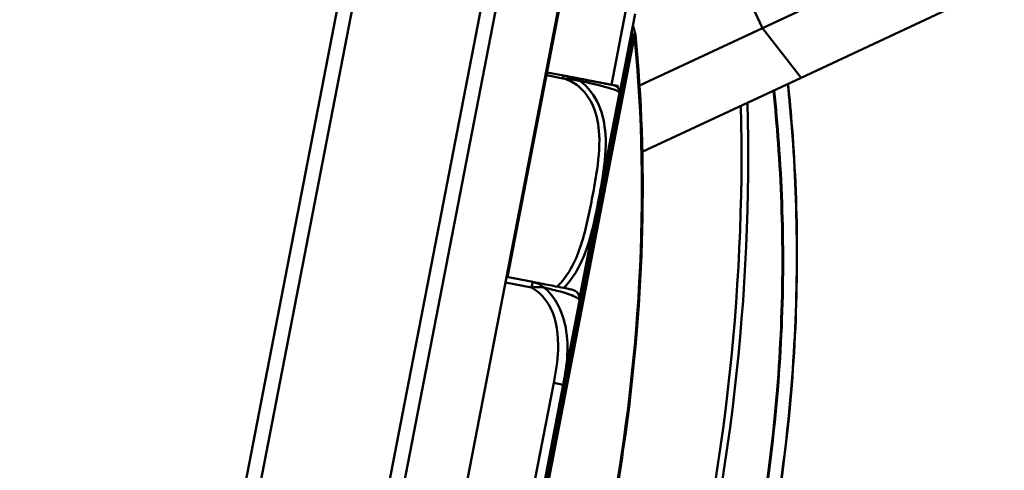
# Model space of a CAD drawing. Header units: inches. Extents: x 0.8 to 75.7, y -7.8 to 49.3.
# Tile 19 of 256: x 17.997 to 20.007, y 18.332 to 19.251. Entities that reach past the tile are written whole.
import ezdxf

# ---------------------------------------------------------------- set-up
doc = ezdxf.new("R2010")
doc.units = ezdxf.units.IN
doc.header["$MEASUREMENT"] = 0
for name, color, linetype, lineweight in [('Dimensions(ROSSANSI)', 7, 'Continuous', 25), ('Visible Edges(ROSSANSI)', 7, 'Continuous', 50), ('Visible Tangent Edges(ROSSANSI)', 7, 'Continuous', 50)]:
    doc.layers.add(name, color=color, linetype=linetype, lineweight=lineweight)
doc.styles.add('DEFAULT-ROSSANSI', font='arial.ttf')
doc.dimstyles.new('DEFAULT-ROSSANSI', dxfattribs={"dimtxt": 1, "dimasz": 0.0984251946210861, "dimexe": 0.125, "dimexo": 0.0625, "dimgap": 0.031496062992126, "dimtad": 0, "dimtih": 1, "dimtoh": 1, "dimrnd": 1e-08, "dimzin": 0, "dimdsep": 46, "dimtxsty": 'DEFAULT-ROSSANSI', "dimcen": 0.09, "dimdle": 0.3937007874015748, "dimclrd": 7, "dimclre": 7, "dimclrt": 179, "dimadec": 0, "dimazin": 0, "dimtfac": 1, "dimtofl": 0, "dimtmove": 0, "dimatfit": 3, "dimfxl": 1, "dimtolj": 1, "dimtzin": 0, "dimlwd": 25, "dimlwe": 25, "dimarcsym": 0})

# ---------------------------------------------------------------- blocks, each defined once
blk = doc.blocks.new('*D7')
at = {"layer": 'Defpoints', "color": 0}
for p in [(19.9791477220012, 26.16719539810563), (2.753706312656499, 7.60465770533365), (15.89582164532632, 5.061989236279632)]:
    blk.add_point(p, dxfattribs=at)
at = {"layer": 'Dimensions(ROSSANSI)', "color": 7, "lineweight": 25}
for p, q in [((19.91778563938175, 26.17906741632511), (6.71430822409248, 28.73360790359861)), ((6.818336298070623, 28.61323066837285), (4.925453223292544, 18.8296163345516)), ((2.772402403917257, 7.701290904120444), (4.665285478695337, 17.48490523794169)), ((15.83445956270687, 5.073861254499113), (2.630982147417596, 7.62840174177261))]:
    blk.add_line(p, q, dxfattribs=at)
at = {"layer": 'Dimensions(ROSSANSI)', "color": 7}
for points in [[(6.802230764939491, 28.61634668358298), (6.834441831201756, 28.61011465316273), (6.837032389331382, 28.70986386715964)], [(2.756296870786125, 7.70440691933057), (2.78850793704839, 7.698174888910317), (2.753706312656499, 7.60465770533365)]]:
    blk.add_solid(points, dxfattribs=at)
at = {"layer": 'Dimensions(ROSSANSI)', "color": 179, "lineweight": 25, "insert": (0.7830910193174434, 18.79812027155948), "char_height": 1, "attachment_point": 1, "style": 'DEFAULT-ROSSANSI'}
blk.add_mtext('\\A1;21.50 [546.0]', dxfattribs=at)
blk = doc.blocks.new('*D9')
at = {"layer": 'Defpoints', "color": 0}
for p in [(21.48941439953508, 26.32497898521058), (16.18881381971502, 4.573223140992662), (19.97897482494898, 2.968297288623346)]:
    blk.add_point(p, dxfattribs=at)
at = {"layer": 'Dimensions(ROSSANSI)', "color": 7, "lineweight": 25}
for p, q in [((21.5469672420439, 26.30060850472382), (28.71025686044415, 23.26734720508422)), ((28.55677246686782, 23.22545377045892), (24.57176879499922, 13.81454827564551)), ((20.01735353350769, 3.058931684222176), (24.00235720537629, 12.4698371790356)), ((16.24636666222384, 4.548852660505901), (20.09408050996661, 2.919556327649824))]:
    blk.add_line(p, q, dxfattribs=at)
at = {"layer": 'Dimensions(ROSSANSI)', "color": 7}
for points in [[(28.54166673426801, 23.23185022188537), (28.57187819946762, 23.21905731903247), (28.59515117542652, 23.31608816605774)], [(20.00224780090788, 3.065328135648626), (20.03245926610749, 3.052535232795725), (19.97897482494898, 2.968297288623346)]]:
    blk.add_solid(points, dxfattribs=at)
at = {"layer": 'Dimensions(ROSSANSI)', "color": 179, "lineweight": 25, "insert": (20.27478466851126, 13.78305221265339), "char_height": 1, "attachment_point": 1, "style": 'DEFAULT-ROSSANSI'}
blk.add_mtext('\\A1;22.10 [561.3]', dxfattribs=at)
blk = doc.blocks.new('*D12')
at = {"layer": 'Defpoints', "color": 0}
for p in [(19.78979928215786, 29.99420927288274), (13.85149158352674, 26.45017596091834), (21.41073607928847, 26.13917382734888), (13.85149158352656, 8.287412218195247)]:
    blk.add_point(p, dxfattribs=at)
at = {"layer": 'Dimensions(ROSSANSI)', "color": 7, "lineweight": 25}
for p, q in [((13.85149158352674, 26.51267596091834), (13.85149158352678, 30.91682371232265)), ((21.43510655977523, 26.19672666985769), (22.67532568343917, 29.12560351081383))]:
    blk.add_line(p, q, dxfattribs=at)
for start, end in [(81.16584679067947, 89.74941123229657), (67.30058876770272, 75.85918718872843)]:
    blk.add_arc((13.85149158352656, 8.287412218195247), 22.5044114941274, start, end, dxfattribs=at)
at = {"layer": 'Dimensions(ROSSANSI)', "color": 7}
for points in [[(13.94988067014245, 30.77520431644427), (13.94995241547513, 30.80801263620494), (13.85149158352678, 30.79182371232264)], [(22.54223002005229, 29.06379792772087), (22.52950321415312, 29.03355855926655), (22.62658472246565, 29.01049782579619)]]:
    blk.add_solid(points, dxfattribs=at)
at = {"layer": 'Dimensions(ROSSANSI)', "color": 179, "lineweight": 25, "insert": (17.33909989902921, 30.85291063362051), "char_height": 1, "attachment_point": 1, "style": 'DEFAULT-ROSSANSI'}
blk.add_mtext('\\A1;23°', dxfattribs=at)

msp = doc.modelspace()

# ---------------------------------------------------------------- linework, layer by layer
at = {"layer": 'Visible Edges(ROSSANSI)'}
for p, q in [((16.16577968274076, 4.783198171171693), (19.46088640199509, 21.8143892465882)), ((16.28850384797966, 4.759454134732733), (19.58361056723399, 21.79064521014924)), ((19.12705966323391, 21.76306655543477), (16.22363888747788, 6.756355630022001)), ((16.25879125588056, 6.780110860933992), (19.15081489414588, 21.72791418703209)), ((19.40411757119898, 21.67890649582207), (16.51209393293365, 6.731103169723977)), ((19.15408556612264, 19.56005997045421), (18.99273079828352, 18.72607669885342)), ((19.95372533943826, 19.4401118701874), (19.51331603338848, 19.234277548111)), ((20.00665146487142, 19.32686954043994), (19.59186597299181, 19.13301103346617)), ((19.21461270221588, 19.06474258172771), (19.25304022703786, 19.26336028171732)), ((19.2622354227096, 19.11692987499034), (19.51331603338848, 19.234277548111)), ((19.10693627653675, 19.13744279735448), (19.07356881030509, 19.14389856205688)), ((19.26794523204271, 18.98162003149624), (19.59186597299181, 19.13301103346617)), ((19.14005560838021, 18.68199453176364), (19.22066412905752, 19.09863023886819)), ((19.18147741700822, 18.89347851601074), (19.21461270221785, 19.06474258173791)), ((19.04418424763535, 18.71612175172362), (18.99076721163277, 18.7264566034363)), ((19.10657316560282, 18.50632607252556), (19.13970845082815, 18.67759013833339)), ((19.06814564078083, 18.30770837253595), (19.10657316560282, 18.50632607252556))]:
    msp.add_line(p, q, dxfattribs=at)
for centre, radius, start, end in [((19.24394742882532, 19.22008132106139), 0.0100000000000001, 5.552975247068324, 17.15704518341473), ((19.20745376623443, 19.10396013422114), 0.0137795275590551, 355.5035429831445, 79.04999831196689), ((19.19167416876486, 19.10423906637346), 0.0295275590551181, 349.0500000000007, 354.9220102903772), ((19.09755683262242, 19.11260237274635), 0.1240157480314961, 354.9220102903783, 355.5035429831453), ((19.16215077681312, 18.89721773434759), 0.0196850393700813, 336.163555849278, 349.0499999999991), ((19.12038181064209, 18.681329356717), 0.0196850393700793, 349.0499999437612, 79.05000000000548)]:
    msp.add_arc(centre, radius, start, end, dxfattribs=at)
msp.add_open_spline([(19.25350242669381, 19.22303123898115), (19.25182132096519, 19.22847646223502), (19.25011856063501, 19.2339150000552), (19.24839419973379, 19.23934668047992)], degree=3, dxfattribs=at)
for points, knots in [([(18.86988486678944, 17.23621383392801), (18.92943569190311, 17.35083950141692), (18.98356396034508, 17.47310079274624), (19.07893202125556, 17.72824026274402), (19.12016931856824, 17.86111221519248), (19.18818721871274, 18.13240100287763), (19.21496609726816, 18.27081114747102), (19.25304402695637, 18.54789256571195), (19.26434218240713, 18.68655698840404), (19.27102014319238, 18.95885576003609), (19.26639994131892, 19.09248340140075), (19.25390050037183, 19.22104898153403)], [1.080235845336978, 1.080235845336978, 1.080235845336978, 1.080235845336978, 1.276460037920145, 1.276460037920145, 1.472684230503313, 1.472684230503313, 1.66890842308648, 1.66890842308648, 1.865132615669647, 1.865132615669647, 2.061356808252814, 2.061356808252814, 2.061356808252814, 2.061356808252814]), ([(19.2100712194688, 19.1174887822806), (19.20998631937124, 19.11750520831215), (19.20985896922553, 19.11752984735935), (19.2053474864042, 19.11840270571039), (19.19972576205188, 19.11949036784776), (19.18581847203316, 19.12218107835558), (19.15236716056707, 19.12865306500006), (19.13919104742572, 19.13120231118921), (19.12326198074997, 19.1342841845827), (19.10693627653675, 19.13744279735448)], [1.031540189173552, 1.031540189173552, 1.031540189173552, 1.03154018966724, 1.28942523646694, 1.28942523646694, 1.28942523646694, 1.610773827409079, 1.610773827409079, 1.610773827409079, 1.737349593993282, 1.737349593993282, 1.737349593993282, 1.737349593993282]), ([(18.73820978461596, 16.55466847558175), (18.79491048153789, 16.61822467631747), (18.85054069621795, 16.68548244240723), (18.9650651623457, 16.83617566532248), (19.02357363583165, 16.92057406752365), (19.13521922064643, 17.09968477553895), (19.18833890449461, 17.19439989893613), (19.3130013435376, 17.44615323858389), (19.37945970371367, 17.60998507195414), (19.46921300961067, 17.89819997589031), (19.4994841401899, 18.01814655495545), (19.52294916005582, 18.13942858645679), (19.54641417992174, 18.26071061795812), (19.56306613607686, 18.38329216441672), (19.58729040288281, 18.68418528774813), (19.58673519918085, 18.86098255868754), (19.57122334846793, 19.06059342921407), (19.56846266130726, 19.0907204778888), (19.56531957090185, 19.12059862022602)], [0.2057026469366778, 0.2057026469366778, 0.2057026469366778, 0.2057026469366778, 1.01733018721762, 1.01733018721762, 1.924013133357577, 1.924013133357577, 2.830701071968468, 2.830701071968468, 4.215232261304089, 4.215232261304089, 5.153713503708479, 5.153713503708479, 5.153713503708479, 6.092194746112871, 6.092194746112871, 7.476725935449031, 7.476725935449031, 7.725108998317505, 7.725108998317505, 7.725108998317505, 7.725108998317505]), ([(19.12412102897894, 18.7006559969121), (19.12375698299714, 18.70072643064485), (19.12321091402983, 18.70083208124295), (19.1193786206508, 18.70157353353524), (19.11434472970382, 18.70254746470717), (19.10404781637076, 18.70453965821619), (19.08344638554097, 18.70852551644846), (19.07279206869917, 18.71058685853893), (19.05937951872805, 18.71318184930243), (19.04418424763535, 18.71612175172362)], [0.2569537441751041, 0.2569537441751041, 0.2569537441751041, 0.2569537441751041, 0.4371918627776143, 0.4371918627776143, 0.4371918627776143, 0.6739427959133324, 0.6739427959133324, 0.6739427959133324, 0.7963818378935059, 0.7963818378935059, 0.7963818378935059, 0.7963818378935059])]:
    msp.add_open_spline(points, degree=3, knots=knots, dxfattribs=at)
at = {"layer": 'Visible Tangent Edges(ROSSANSI)'}
for p, q in [((19.44980468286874, 19.37016834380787), (19.51331603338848, 19.234277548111)), ((19.23371358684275, 19.26709950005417), (19.20495904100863, 19.11847786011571)), ((19.51331603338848, 19.234277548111), (19.59186597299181, 19.13301103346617)), ((19.2485800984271, 19.21918501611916), (18.86564364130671, 17.23992773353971)), ((18.86917998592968, 17.23924353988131), (19.25211644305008, 19.21850082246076)), ((19.25211644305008, 19.21850082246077), (19.2485800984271, 19.21918501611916)), ((19.07244704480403, 19.13810056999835), (19.10581451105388, 19.13164480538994)), ((19.10581451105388, 19.13164480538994), (19.10693627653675, 19.13744279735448)), ((19.14002304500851, 18.68264186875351), (19.22108583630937, 19.10162553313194)), ((19.21412594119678, 19.064836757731), (19.21461270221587, 19.06474258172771)), ((18.98852368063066, 18.71486061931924), (19.04194071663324, 18.70452576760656)), ((19.04194071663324, 18.70452576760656), (19.04418424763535, 18.71612175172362)), ((19.08724652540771, 18.51006529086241), (19.04881900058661, 18.31144759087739)), ((19.08724652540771, 18.51006529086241), (19.10657316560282, 18.50632607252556))]:
    msp.add_line(p, q, dxfattribs=at)
msp.add_arc((17.2042504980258, 18.58803840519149), 2.139539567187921, 17.15704518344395, 17.38426814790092, dxfattribs=at)
for centre, major_axis, ratio, start_param, end_param in [((18.03286564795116, 18.42772223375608), (-0.4064104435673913, -2.100585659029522), 0.5547001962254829, 1.080235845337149, 2.061356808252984), ((19.24394742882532, 19.22008132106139), (0.0095549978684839, 0.0029499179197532), 0.2444844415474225, 5.141663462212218, 6.283185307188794), ((19.24394742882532, 19.22008132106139), (0.0099530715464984, 0.0009676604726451), 0.3919958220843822, 5.635983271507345, 6.283185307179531), ((18.05737269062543, 18.42298073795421), (-0.4652956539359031, -2.404941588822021), 0.5547001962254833, 0.9763977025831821, 1.95086742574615), ((18.06554170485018, 18.42140023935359), (0.4671951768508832, 2.41475952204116), 0.5547001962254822, 4.117990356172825, 5.094752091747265)]:
    msp.add_ellipse(centre, major_axis=major_axis, ratio=ratio, start_param=start_param, end_param=end_param, dxfattribs=at)
for points, knots in [([(19.10581451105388, 19.13164480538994), (19.11589766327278, 19.12909454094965), (19.12557275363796, 19.12445636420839), (19.13397025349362, 19.11834625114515), (19.14945552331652, 19.10707899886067), (19.16096239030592, 19.09069023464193), (19.16826532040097, 19.07283847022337), (19.17556825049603, 19.05498670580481), (19.17889733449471, 19.03580316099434), (19.17989937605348, 19.01663991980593), (19.18131768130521, 18.98951596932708), (19.17821451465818, 18.96231791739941), (19.17405796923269, 18.93555556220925), (19.17146012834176, 18.91882909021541), (19.16841479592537, 18.90218209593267), (19.16520050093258, 18.88556859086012), (19.158771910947, 18.85234158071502), (19.15212863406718, 18.81914304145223), (19.1412140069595, 18.78692040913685), (19.13113505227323, 18.75716488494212), (19.1163062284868, 18.72725794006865), (19.09371248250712, 18.70618463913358)], [0.325730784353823, 0.325730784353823, 0.325730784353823, 0.325730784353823, 0.404773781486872, 0.404773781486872, 0.404773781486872, 0.5505317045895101, 0.5505317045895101, 0.5505317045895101, 0.6962896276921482, 0.6962896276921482, 0.6962896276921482, 0.9025976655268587, 0.9025976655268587, 0.9025976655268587, 1.031540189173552, 1.031540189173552, 1.031540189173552, 1.289425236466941, 1.289425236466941, 1.289425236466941, 1.527565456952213, 1.527565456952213, 1.527565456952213, 1.527565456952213]), ([(19.10581451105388, 19.13164480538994), (19.10777323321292, 19.13135103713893), (19.10975118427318, 19.13110603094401), (19.11355641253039, 19.13068193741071), (19.11537988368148, 19.13049803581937), (19.11836965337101, 19.13019078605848), (19.11952589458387, 19.13007059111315), (19.12141299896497, 19.12986373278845), (19.12214075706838, 19.12978140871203), (19.12432942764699, 19.12952259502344), (19.12579539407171, 19.12933424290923), (19.12961025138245, 19.12878191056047), (19.13196361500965, 19.12838006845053), (19.13633820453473, 19.12745226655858), (19.13836144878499, 19.1269488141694), (19.14033620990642, 19.12635613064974)], [-0.0844807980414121, -0.0844807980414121, -0.0844807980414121, -0.0844807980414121, -0.0694379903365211, -0.0694379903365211, -0.0558782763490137, -0.0558782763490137, -0.0474034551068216, -0.0474034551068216, -0.0421066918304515, -0.0421066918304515, -0.0315131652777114, -0.0315131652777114, -0.0145635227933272, -0.0145635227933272, 0.000267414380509, 0.000267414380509, 0.000267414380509, 0.000267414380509]), ([(19.14033620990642, 19.12635613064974), (19.13846747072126, 19.12749680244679), (19.13654494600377, 19.12852083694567), (19.13237263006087, 19.13049411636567), (19.13011873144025, 19.13141005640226), (19.12644993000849, 19.13271729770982), (19.12503641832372, 19.13317676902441), (19.12292032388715, 19.13381070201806), (19.1222157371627, 19.13401279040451), (19.12038614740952, 19.13451692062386), (19.11926260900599, 19.13480614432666), (19.11635045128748, 19.13551454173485), (19.11456743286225, 19.13590752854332), (19.11083077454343, 19.13668603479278), (19.10887911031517, 19.13706690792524), (19.10693627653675, 19.13744279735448)], [-0.000267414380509, -0.000267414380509, -0.000267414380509, -0.000267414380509, 0.0145635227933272, 0.0145635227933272, 0.0315131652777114, 0.0315131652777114, 0.0421066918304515, 0.0421066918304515, 0.0474034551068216, 0.0474034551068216, 0.0558782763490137, 0.0558782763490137, 0.0694379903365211, 0.0694379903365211, 0.0844807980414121, 0.0844807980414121, 0.0844807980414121, 0.0844807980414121]), ([(19.56481551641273, 19.12036296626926), (19.56799553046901, 19.09017478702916), (19.57078491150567, 19.05973191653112), (19.58626954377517, 18.86004093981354), (19.58680302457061, 18.68349594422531), (19.56259256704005, 18.38302973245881), (19.54595989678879, 18.26062147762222), (19.52252789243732, 18.13951009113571), (19.49909588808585, 18.0183987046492), (19.46887149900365, 17.89862010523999), (19.37926461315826, 17.61080645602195), (19.31292050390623, 17.44720059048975), (19.18847907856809, 17.19578834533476), (19.13545506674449, 17.1011998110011), (19.0240126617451, 16.92232407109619), (18.9656116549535, 16.83803405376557), (18.8512986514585, 16.68752933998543), (18.79577160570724, 16.62035346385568), (18.73917627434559, 16.55687228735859)], [-7.728094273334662, -7.728094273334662, -7.728094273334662, -7.728094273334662, -7.476725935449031, -7.476725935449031, -6.092194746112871, -6.092194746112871, -5.153713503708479, -5.153713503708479, -5.153713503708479, -4.215232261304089, -4.215232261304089, -2.830701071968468, -2.830701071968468, -1.924013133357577, -1.924013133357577, -1.01733018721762, -1.01733018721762, -0.2057026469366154, -0.2057026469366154, -0.2057026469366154, -0.2057026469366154]), ([(19.10727985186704, 18.7033741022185), (19.12917069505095, 18.72529193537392), (19.14377294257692, 18.75436634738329), (19.15372749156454, 18.78268177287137), (19.16543706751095, 18.81598932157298), (19.17217007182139, 18.84950936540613), (19.1786434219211, 18.88296772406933), (19.18188009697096, 18.89969690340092), (19.18492738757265, 18.91646736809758), (19.18749849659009, 18.93346807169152), (19.191612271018, 18.96066919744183), (19.19461456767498, 18.98874075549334), (19.19264189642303, 19.01730622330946), (19.19124819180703, 19.03748790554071), (19.18728875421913, 19.05796217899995), (19.17890788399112, 19.07719220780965), (19.17058378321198, 19.09629197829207), (19.15765211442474, 19.11401920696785), (19.14033620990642, 19.12635613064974)], [-1.508658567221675, -1.508658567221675, -1.508658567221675, -1.508658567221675, -1.289425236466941, -1.289425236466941, -1.289425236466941, -1.031540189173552, -1.031540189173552, -1.031540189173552, -0.9025976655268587, -0.9025976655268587, -0.9025976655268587, -0.6962896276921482, -0.6962896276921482, -0.6962896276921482, -0.5505317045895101, -0.5505317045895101, -0.5505317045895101, -0.405761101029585, -0.405761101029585, -0.405761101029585, -0.405761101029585]), ([(19.14033620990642, 19.12635613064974), (19.14642156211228, 19.12506745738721), (19.15223722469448, 19.12380420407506), (19.15765814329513, 19.12259474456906), (19.19508402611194, 19.11424466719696), (19.21032503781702, 19.10912592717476), (19.2163260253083, 19.10623050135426), (19.22114187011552, 19.10390689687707), (19.22119088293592, 19.10287985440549), (19.22119088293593, 19.10287985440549)], [-1.657319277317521, -1.657319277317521, -1.657319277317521, -1.657319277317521, -1.610773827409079, -1.610773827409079, -1.610773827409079, -1.28942523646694, -1.28942523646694, -1.28942523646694, -1.031540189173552, -1.031540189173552, -1.031540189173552, -1.031540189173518]), ([(19.53534726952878, 19.10658885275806), (19.53914983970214, 19.0711011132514), (19.54240217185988, 19.03524466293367), (19.55702046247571, 18.83688144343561), (19.55712245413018, 18.66755893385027), (19.53351400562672, 18.37904631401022), (19.51744878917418, 18.26133351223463), (19.49491272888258, 18.14485293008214), (19.47237666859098, 18.02837234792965), (19.44337712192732, 17.91316201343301), (19.35767021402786, 17.63666388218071), (19.29442035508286, 17.47959836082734), (19.17496996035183, 17.23592876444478), (19.12338207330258, 17.14310066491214), (19.01494730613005, 16.967569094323), (18.95811842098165, 16.88486302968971), (18.8507352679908, 16.74226146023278), (18.80076453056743, 16.68088500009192), (18.74987805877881, 16.62261588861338)], [2.438661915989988, 2.438661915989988, 2.438661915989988, 2.438661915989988, 2.735767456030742, 2.735767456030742, 4.066581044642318, 4.066581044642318, 4.970622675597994, 4.970622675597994, 4.970622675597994, 5.87466430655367, 5.87466430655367, 7.205477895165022, 7.205477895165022, 8.095733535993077, 8.095733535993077, 8.985984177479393, 8.985984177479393, 9.724260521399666, 9.724260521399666, 9.724260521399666, 9.724260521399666]), ([(18.75017526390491, 16.61978839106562), (18.80112138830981, 16.67816647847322), (18.85115083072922, 16.73965568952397), (18.95866071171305, 16.88251477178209), (19.01555705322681, 16.9653674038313), (19.12412192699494, 17.14120466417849), (19.17577244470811, 17.23419188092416), (19.29537069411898, 17.47827330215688), (19.35870160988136, 17.63559920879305), (19.44452601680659, 17.91254958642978), (19.47356793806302, 18.02794678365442), (19.49614038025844, 18.14461541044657), (19.51871282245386, 18.26128403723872), (19.53480841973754, 18.37918602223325), (19.5584765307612, 18.66816207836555), (19.5583964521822, 18.83775641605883), (19.54380593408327, 19.0362260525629), (19.54057782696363, 19.07193053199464), (19.53680519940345, 19.10727027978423)], [-9.724260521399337, -9.724260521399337, -9.724260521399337, -9.724260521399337, -8.985984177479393, -8.985984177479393, -8.095733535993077, -8.095733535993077, -7.205477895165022, -7.205477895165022, -5.87466430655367, -5.87466430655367, -4.970622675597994, -4.970622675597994, -4.970622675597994, -4.066581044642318, -4.066581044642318, -2.735767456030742, -2.735767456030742, -2.440415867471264, -2.440415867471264, -2.440415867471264, -2.440415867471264]), ([(19.06757588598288, 18.70461549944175), (19.06631348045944, 18.70571716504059), (19.06500919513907, 18.70673903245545), (19.06215965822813, 18.7087617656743), (19.06060706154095, 18.70973864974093), (19.0580546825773, 18.71116927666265), (19.0570664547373, 18.71168141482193), (19.05557956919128, 18.71239373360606), (19.05508296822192, 18.71262195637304), (19.05379039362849, 18.71319153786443), (19.05299357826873, 18.71351861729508), (19.05092259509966, 18.71430878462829), (19.04964941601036, 18.7147356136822), (19.04697361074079, 18.71551453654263), (19.0455725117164, 18.71585315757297), (19.04418424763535, 18.71612175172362)], [-0.0002319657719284, -0.0002319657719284, -0.0002319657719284, -0.0002319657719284, 0.0091309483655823, 0.0091309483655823, 0.0198314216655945, 0.0198314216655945, 0.0265192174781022, 0.0265192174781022, 0.029863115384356, 0.029863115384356, 0.0352133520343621, 0.0352133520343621, 0.0437737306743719, 0.0437737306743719, 0.0532704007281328, 0.0532704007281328, 0.0532704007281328, 0.0532704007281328]), ([(19.04194071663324, 18.70452576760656), (19.04343046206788, 18.70478169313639), (19.04493965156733, 18.70500175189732), (19.04783231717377, 18.70534370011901), (19.0492131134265, 18.70547310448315), (19.05146636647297, 18.70562502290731), (19.0523350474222, 18.70566939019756), (19.05374707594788, 18.70571722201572), (19.05429026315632, 18.70572978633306), (19.05591875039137, 18.70574935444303), (19.05700391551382, 18.70573824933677), (19.05981444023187, 18.70564188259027), (19.06153174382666, 18.70551630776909), (19.06470013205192, 18.70514159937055), (19.06615728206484, 18.7049098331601), (19.06757588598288, 18.70461549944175)], [-0.0532704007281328, -0.0532704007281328, -0.0532704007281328, -0.0532704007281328, -0.0437737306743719, -0.0437737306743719, -0.0352133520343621, -0.0352133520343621, -0.029863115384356, -0.029863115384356, -0.0265192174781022, -0.0265192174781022, -0.0198314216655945, -0.0198314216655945, -0.0091309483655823, -0.0091309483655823, 0.0002319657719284, 0.0002319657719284, 0.0002319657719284, 0.0002319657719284]), ([(19.04194071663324, 18.70452576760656), (19.05878425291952, 18.6954262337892), (19.07193123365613, 18.6801644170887), (19.08052167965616, 18.663000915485), (19.09374590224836, 18.63657924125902), (19.09702064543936, 18.60628153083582), (19.09586899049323, 18.57688926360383), (19.09499026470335, 18.55446263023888), (19.09150261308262, 18.53206343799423), (19.08724652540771, 18.51006529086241)], [-0.7968223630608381, -0.7968223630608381, -0.7968223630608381, -0.7968223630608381, -0.6514613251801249, -0.6514613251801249, -0.6514613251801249, -0.4276910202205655, -0.4276910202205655, -0.4276910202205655, -0.2569517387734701, -0.2569517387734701, -0.2569517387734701, -0.2569517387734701]), ([(19.06757588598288, 18.70461549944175), (19.08018347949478, 18.7016806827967), (19.09169924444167, 18.6987924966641), (19.12087404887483, 18.69062088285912), (19.13092456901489, 18.68635473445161), (19.13931295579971, 18.68076801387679), (19.14030062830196, 18.67890954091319), (19.13970845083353, 18.67759013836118)], [-0.7478144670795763, -0.7478144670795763, -0.7478144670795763, -0.7478144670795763, -0.6493252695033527, -0.6493252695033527, -0.4276910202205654, -0.4276910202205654, -0.2569537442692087, -0.2569537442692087, -0.2569537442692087, -0.2569537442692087]), ([(19.10657316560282, 18.50632607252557), (19.11439547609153, 18.54603587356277), (19.11966801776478, 18.58817317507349), (19.10353327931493, 18.65816144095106), (19.09008237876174, 18.68563873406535), (19.06757588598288, 18.70461549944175)], [0.2569517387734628, 0.2569517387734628, 0.2569517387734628, 0.2569517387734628, 0.5559983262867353, 0.5559983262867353, 0.7482818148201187, 0.7482818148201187, 0.7482818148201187, 0.7482818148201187])]:
    msp.add_open_spline(points, degree=3, knots=knots, dxfattribs=at)
for points in [[(19.20944036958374, 19.03982853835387), (19.21141214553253, 19.04808392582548), (19.213117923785, 19.05638387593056), (19.21461270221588, 19.06474258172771)], [(19.18147741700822, 18.89347851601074), (19.18141082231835, 18.89298456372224), (19.18121125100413, 18.89247683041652), (19.18077594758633, 18.89198782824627)]]:
    msp.add_open_spline(points, degree=3, dxfattribs=at)

# ---------------------------------------------------------------- dimensions: what is measured, and where the dimension line sits
at = {"layer": 'Dimensions(ROSSANSI)', "color": 7, "lineweight": 25}
dim = msp.add_angular_dim_3p(base=(19.78979928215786, 29.99420927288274), center=(13.85149158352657, 8.287412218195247), p1=(21.41073607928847, 26.13917382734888), p2=(13.85149158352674, 26.45017596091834), dimstyle='DEFAULT-ROSSANSI', override={"dimadec": 0, "dimtp": 0, "dimtm": 0, "dimtdec": 0}, dxfattribs=at)
dim.commit()
dim.dimension.update_dxf_attribs({"geometry": '*D12', "text_midpoint": (18.32852691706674, 30.34199657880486), "dimtype": 165})
for base, p1, p2, angle, picture, middle in [((2.753706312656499, 7.60465770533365), (19.97914772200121, 26.16719539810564), (15.89582164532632, 5.061989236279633), 79.05000000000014, '*D7', (4.795369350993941, 18.15726078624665)), ((19.97897482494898, 2.968297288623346), (21.48941439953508, 26.32497898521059), (16.18881381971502, 4.573223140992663), 67.05000000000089, '*D9', (24.28706300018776, 13.14219272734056))]:
    dim = msp.add_linear_dim(base=base, p1=p1, p2=p2, angle=angle, dimstyle='DEFAULT-ROSSANSI', override={"dimdec": 2, "dimtp": 0, "dimtm": 0, "dimtdec": 2, "dimatfit": 1}, dxfattribs=at)
    dim.commit()
    dim.dimension.update_dxf_attribs({"geometry": picture, "text_midpoint": middle, "dimtype": 160})

doc.saveas('drawing.dxf')
